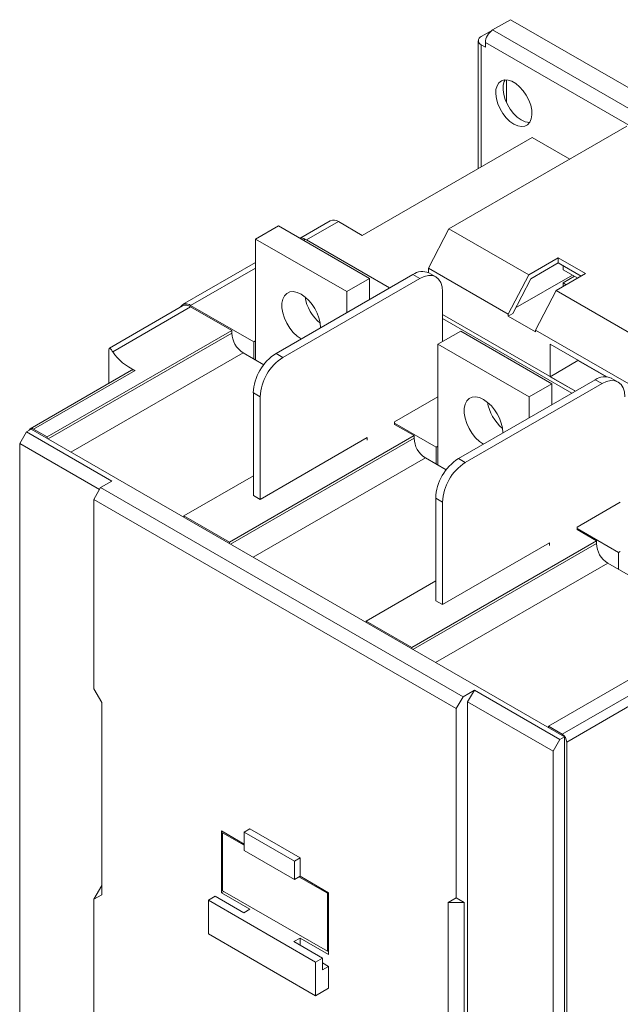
# Model space of a CAD drawing. Header units: millimetres. Extents: x 0 to 1189, y 0 to 841.
# Tile 6 of 10: x 798 to 984, y 157 to 463. Entities that reach past the tile are written whole.
import ezdxf

# ---------------------------------------------------------------- set-up
doc = ezdxf.new("R2010")
doc.units = ezdxf.units.MM

msp = doc.modelspace()

# ---------------------------------------------------------------- linework, layer by layer
at = {"color": 7, "linetype": 'Continuous', "lineweight": 15}
for p, q in [((950.33, 462.54), (944.81, 459.35)), ((1144.78, 350.28), (950.33, 462.54)), ((941.28, 457.31), (944.76, 459.32)), ((1139.27, 347.1), (944.81, 459.35)), ((940.34, 456.01), (940.34, 416.36)), ((1137, 343.18), (942.55, 455.43)), ((942.55, 455.43), (942.55, 453.96)), ((942.55, 453.96), (941.28, 454.7)), ((949.06, 443.86), (949.06, 436.85)), ((986.39, 429.47), (931.24, 397.63)), ((904.37, 395.59), (957.05, 426)), ((968.71, 419.27), (957.05, 426)), ((871.27, 394.45), (878.34, 398.53)), ((906.63, 382.2), (878.34, 398.53)), ((894.44, 400.12), (885.29, 394.84)), ((887.04, 394.16), (896.94, 399.87)), ((904.37, 395.59), (896.94, 399.87)), ((924.87, 385.38), (931.24, 397.63)), ((931.24, 397.63), (955.99, 383.35)), ((871.27, 356.9), (871.27, 394.45)), ((871.27, 394.45), (899.56, 378.12)), ((912.84, 379.27), (886.69, 394.36)), ((912.84, 379.27), (887.04, 394.16)), ((955.99, 383.35), (965.18, 388.65)), ((965.18, 388.65), (973.66, 383.75)), ((965.18, 388.65), (965.18, 387.02)), ((871.27, 387.16), (848.62, 374.08)), ((924.87, 384.04), (924.87, 385.38)), ((949.62, 371.1), (924.87, 385.38)), ((965.18, 387.02), (956.64, 382.09)), ((965.18, 387.02), (972.25, 382.94)), ((966.66, 384.94), (966.66, 386.16)), ((920.06, 383.44), (877.64, 358.95)), ((922.19, 382.22), (879.76, 357.72)), ((899.56, 378.12), (906.63, 382.2)), ((906.63, 375.68), (906.63, 382.2)), ((922.19, 382.22), (920.06, 383.44)), ((927.18, 382.71), (925.06, 383.94)), ((949.62, 371.1), (955.99, 383.35)), ((956.64, 382.09), (951.04, 371.31)), ((951.94, 373.06), (969.59, 383.25)), ((973.66, 383.75), (964.47, 378.45)), ((966.66, 384.94), (971.19, 382.32)), ((966.66, 380.85), (970.2, 382.9)), ((967.65, 380.28), (966.66, 380.85)), ((966.66, 380.85), (966.66, 379.71)), ((899.56, 378.12), (899.56, 371.6)), ((929.26, 362.61), (929.26, 378.13)), ((958.11, 366.2), (964.47, 378.45)), ((964.47, 378.45), (1004.78, 355.18)), ((848.62, 373.68), (825.91, 360.57)), ((826.93, 359.47), (851.12, 373.43)), ((851.12, 373.83), (870.74, 362.5)), ((863.85, 366.08), (851.12, 373.43)), ((970.47, 347.22), (929.26, 371.01)), ((951.04, 371.31), (949.62, 370.49)), ((949.62, 370.49), (949.62, 371.1)), ((958.11, 365.6), (949.62, 370.49)), ((969.41, 346.61), (929.26, 369.79)), ((806.57, 333.02), (863.85, 366.08)), ((863.85, 365.27), (863.85, 366.08)), ((927.84, 361.79), (934.91, 365.88)), ((963.2, 349.55), (934.91, 365.88)), ((958.11, 366.2), (958.11, 365.6)), ((998.41, 342.93), (958.11, 366.2)), ((870.74, 362.5), (871.27, 362.81)), ((870.74, 357.21), (870.74, 362.5)), ((927.84, 361.79), (956.13, 345.47)), ((927.84, 324.24), (927.84, 361.79)), ((962.7, 361.83), (980.21, 351.73)), ((962.7, 351.71), (962.7, 361.83)), ((825.71, 349.64), (825.71, 358.76)), ((873.81, 355.44), (867.38, 359.14)), ((879.76, 357.72), (877.64, 358.95)), ((971.19, 356.77), (962.7, 351.71)), ((971.19, 356.93), (971.19, 356.77)), ((971.19, 356.77), (979.89, 351.75)), ((832.8, 353.74), (801.33, 335.57)), ((833.86, 353.67), (802.33, 335.47)), ((970.47, 347.22), (962.7, 351.71)), ((976.63, 350.78), (934.21, 326.29)), ((978.75, 349.56), (936.33, 325.07)), ((956.13, 345.47), (963.2, 349.55)), ((963.2, 343.03), (963.2, 349.55)), ((978.75, 349.56), (976.63, 350.78)), ((983.75, 350.05), (981.63, 351.28)), ((870.57, 346.7), (872.69, 345.48)), ((870.57, 346.7), (870.57, 314.86)), ((872.69, 345.48), (872.69, 313.63)), ((914.41, 337.71), (927.84, 345.47)), ((956.13, 345.47), (956.13, 338.95)), ((914.41, 336.9), (914.41, 337.71)), ((914.41, 337.3), (927.31, 329.85)), ((920.42, 333.43), (914.41, 336.9)), ((800.21, 334.64), (798.09, 330.97)), ((801.62, 335.46), (800.21, 334.64)), ((800.21, 334.64), (826.72, 319.34)), ((801.62, 335.46), (967.09, 239.94)), ((802.33, 335.47), (806.57, 333.02)), ((863.14, 300.36), (920.42, 333.43)), ((920.42, 332.61), (920.42, 333.43)), ((822.83, 316.68), (798.09, 330.97)), ((798.09, 330.97), (798.09, 148.06)), ((806.57, 332.6), (806.57, 333.02)), ((872.69, 313.63), (905.92, 332.82)), ((905.92, 332.82), (905.92, 332)), ((927.31, 329.85), (927.84, 330.15)), ((927.31, 324.55), (927.31, 329.85)), ((930.38, 322.78), (923.95, 326.49)), ((936.33, 325.07), (934.21, 326.29)), ((870.57, 320.98), (849, 308.53)), ((826.72, 319.34), (823.19, 317.3)), ((821.06, 313.62), (823.19, 317.3)), ((823.19, 317.3), (935.63, 252.39)), ((872.69, 313.63), (870.57, 314.86)), ((821.06, 313.62), (933.5, 248.71)), ((821.06, 254.83), (821.06, 313.62)), ((927.14, 314.04), (929.26, 312.82)), ((927.14, 314.04), (927.14, 282.2)), ((929.26, 312.82), (929.26, 280.97)), ((970.98, 305.06), (984.41, 312.81)), ((849, 308.53), (849, 308.11)), ((849, 308.53), (863.14, 300.36)), ((970.98, 304.24), (970.98, 305.06)), ((970.98, 304.64), (983.88, 297.19)), ((976.99, 300.77), (970.98, 304.24)), ((863.14, 299.95), (863.14, 300.36)), ((919.71, 267.71), (976.99, 300.77)), ((929.26, 280.97), (962.49, 300.16)), ((962.49, 300.16), (962.49, 299.34)), ((976.99, 299.96), (976.99, 300.77)), ((983.88, 297.19), (984.41, 297.5)), ((983.88, 291.89), (983.88, 297.19)), ((1015.17, 273.83), (980.52, 293.83)), ((927.14, 288.32), (905.57, 275.87)), ((929.26, 280.97), (927.14, 282.2)), ((905.57, 275.87), (905.57, 275.45)), ((905.57, 275.87), (919.71, 267.71)), ((1019.41, 276.28), (962.14, 243.22)), ((919.71, 267.29), (919.71, 267.71)), ((966.38, 240.77), (997.91, 258.97)), ((823.54, 250.55), (821.06, 254.83)), ((935.63, 252.39), (939.16, 254.43)), ((937.04, 250.75), (939.16, 254.43)), ((939.16, 254.43), (965.67, 239.12)), ((999.26, 256.48), (967.79, 238.32)), ((935.63, 252.39), (933.5, 248.71)), ((937.04, 250.75), (963.55, 235.45)), ((937.04, 67.85), (937.04, 250.75)), ((823.54, 190.94), (823.54, 250.55)), ((933.5, 248.71), (933.5, 189.92)), ((962.14, 243.22), (966.38, 240.77)), ((962.14, 243.22), (962.14, 242.8)), ((965.67, 239.12), (963.55, 235.45)), ((967.09, 239.94), (965.67, 239.12)), ((967.09, 239.94), (967.09, 52.14)), ((963.55, 235.45), (963.55, 52.54)), ((967.79, 238.32), (967.79, 52.94)), ((869.51, 211.35), (867.74, 210.33)), ((885.06, 202.37), (869.51, 211.35)), ((860.67, 210.74), (867.74, 206.66)), ((860.67, 210.74), (860.67, 191.55)), ((861.02, 210.14), (861.37, 210.34)), ((867.74, 206.26), (861.02, 210.14)), ((861.02, 210.14), (861.02, 192.17)), ((867.74, 210.33), (883.29, 201.35)), ((867.74, 210.33), (867.74, 204.62)), ((867.74, 204.62), (883.29, 195.64)), ((883.29, 201.35), (885.06, 202.37)), ((885.06, 196.66), (885.06, 202.37)), ((883.29, 201.35), (883.29, 195.64)), ((883.29, 195.64), (885.06, 196.66)), ((893.55, 191.36), (884.72, 196.46)), ((885.06, 196.66), (893.9, 191.55)), ((823.54, 193.8), (821.06, 189.51)), ((821.06, 189.51), (823.54, 190.94)), ((821.06, 130.72), (821.06, 189.51)), ((858.74, 190.44), (856.62, 189.22)), ((867.58, 185.34), (858.74, 190.44)), ((860.67, 191.55), (861.38, 191.96)), ((860.67, 191.55), (869.51, 186.45)), ((861.02, 192.17), (893.55, 173.4)), ((893.55, 191.36), (893.89, 191.56)), ((893.55, 173.4), (893.55, 191.36)), ((893.9, 191.55), (893.9, 172.37)), ((933.5, 189.92), (931.03, 188.49)), ((933.5, 189.92), (935.98, 188.49)), ((856.62, 189.22), (856.62, 178.74)), ((856.62, 189.22), (889.86, 170.03)), ((869.51, 186.45), (867.58, 185.34)), ((931.03, 188.49), (931.03, 128.89)), ((931.03, 188.49), (935.98, 188.49)), ((935.98, 188.49), (935.98, 128.89)), ((856.62, 178.74), (889.86, 159.55)), ((883.14, 176.36), (885.06, 177.47)), ((885.06, 175.25), (885.06, 177.47)), ((885.06, 177.47), (893.9, 172.37)), ((891.98, 171.25), (883.14, 176.36)), ((889.86, 170.03), (891.98, 171.25)), ((891.98, 167.58), (891.98, 171.25)), ((893.55, 173.4), (893.9, 173.6)), ((889.86, 170.03), (889.86, 159.55)), ((893.9, 168.69), (891.98, 169.8)), ((893.9, 168.69), (891.98, 167.58)), ((893.9, 161.89), (893.9, 168.69)), ((889.86, 159.55), (893.9, 161.89))]:
    msp.add_line(p, q, dxfattribs=at)
at = {"color": 8, "linetype": 'Continuous', "lineweight": 15}
for p, q in [((941.28, 454.7), (941.28, 416.9)), ((886.13, 394.04), (886.69, 394.36)), ((851.12, 373.83), (871.27, 385.46)), ((806.92, 332.4), (863.85, 365.27)), ((867.38, 359.14), (813.99, 328.32)), ((863.49, 299.75), (920.42, 332.61)), ((923.95, 326.49), (870.56, 295.66)), ((920.06, 267.09), (976.99, 299.96)), ((980.52, 293.83), (927.13, 263.01))]:
    msp.add_line(p, q, dxfattribs=at)
at = {"color": 7, "linetype": 'Continuous', "lineweight": 15, "flags": 128}
for points in [[(951.39, 430.13), (950.18, 430.98), (949.03, 432.09), (947.99, 433.41), (947.11, 434.89), (946.43, 436.44), (945.98, 438), (945.78, 439.5), (945.85, 440.86), (946.17, 442.03), (946.74, 442.94), (947.53, 443.55), (948.49, 443.84), (949.6, 443.8), (950.78, 443.41), (952, 442.71), (953.18, 441.72), (954.28, 440.5), (955.25, 439.09), (956.04, 437.57), (956.61, 436), (956.93, 434.46), (957, 433.03), (956.8, 431.75), (956.35, 430.71), (955.67, 429.94), (954.79, 429.49), (953.75, 429.37), (952.6, 429.58), (951.39, 430.13)], [(948.71, 443.86), (948.43, 443.33), (948.11, 442.17), (948.04, 440.81), (948.24, 439.31), (948.69, 437.75), (949.37, 436.19), (950.25, 434.72), (951.29, 433.4), (952.44, 432.28), (953.65, 431.43)], [(929.26, 378.13), (929.12, 379.65), (928.72, 380.95), (928.06, 381.98), (927.19, 382.71), (926.11, 383.11), (924.89, 383.16), (923.56, 382.85), (922.19, 382.22)], [(885.4, 363.43), (884.17, 364.3), (882.97, 365.43), (881.88, 366.79), (880.95, 368.3), (880.21, 369.9), (879.7, 371.52), (879.44, 373.09), (879.44, 374.54), (879.7, 375.81), (880.21, 376.84), (880.95, 377.59), (881.88, 378.02), (882.97, 378.12), (884.17, 377.87), (885.42, 377.3)], [(985.82, 345.48), (985.69, 346.99), (985.29, 348.29), (984.63, 349.32), (983.75, 350.05), (982.68, 350.45), (981.46, 350.5), (980.13, 350.2), (978.75, 349.56)], [(941.97, 330.77), (940.73, 331.64), (939.54, 332.78), (938.45, 334.13), (937.52, 335.64), (936.78, 337.24), (936.27, 338.86), (936.01, 340.43), (936.01, 341.88), (936.27, 343.15), (936.78, 344.18), (937.52, 344.93), (938.45, 345.36), (939.54, 345.46), (940.73, 345.22), (941.98, 344.65)], [(802.33, 335.47), (802.05, 335.6), (801.79, 335.66), (801.55, 335.65), (801.33, 335.57), (801.15, 335.42), (801.02, 335.22), (800.98, 335.09)]]:
    msp.add_lwpolyline(points, dxfattribs=at)
at = {"color": 7, "linetype": 'Continuous', "lineweight": 15}
for centre, radius, start, end in [((947.46, 455.21), 4.92, 122.6053, 177.3946), ((941.77, 456.01), 1.4, 110.7834, 249.2166), ((956.24, 435.45), 4.78, 237.201, 271.0246), ((895.48, 397.83), 2.51, 54.3828, 114.3071), ((885.09, 391.9), 2.93, 57.0406, 96.1566), ((922.99, 379.35), 5.03, 65.6928, 125.6172), ((878.41, 366.32), 13.03, 2.5948, 57.4708), ((900.02, 378.8), 13.62, 189.7379, 230.2567), ((849.74, 372.18), 2.15, 50.2636, 149.9747), ((849.66, 371.39), 2.52, 54.3836, 114.3052), ((871.53, 365.62), 7.68, 182.6052, 237.3948), ((840.34, 368.45), 16.14, 213.8322, 246.3387), ((885.92, 346), 15.37, 122.6055, 177.3945), ((888.04, 344.78), 15.37, 122.6055, 177.3945), ((979.56, 346.69), 5.03, 65.6928, 125.6172), ((934.98, 333.66), 13.03, 2.5947, 57.4709), ((956.59, 346.14), 13.62, 189.7378, 230.2568), ((928.09, 332.96), 7.68, 182.6053, 237.3948), ((942.49, 313.35), 15.37, 122.6055, 177.3945), ((944.61, 312.12), 15.37, 122.6055, 177.3945), ((984.66, 300.3), 7.68, 182.6052, 237.3949), ((964.72, 238.18), 3.07, 2.6058, 57.3942)]:
    msp.add_arc(centre, radius, start, end, dxfattribs=at)
for points, knots in [([(825.71, 358.76), (825.71, 359.12), (825.72, 359.83), (825.8, 360.48), (825.99, 360.68), (826.35, 360.37), (826.74, 359.76), (826.93, 359.47)], [0, 0, 0, 0, 0.165545, 0.330301, 0.556031, 0.784885, 1, 1, 1, 1]), ([(832.82, 353.72), (832.89, 353.76), (833.09, 353.87), (833.46, 353.83), (833.75, 353.72), (833.86, 353.67)], [0, 0, 0, 0, 0.287889, 0.715659, 1, 1, 1, 1])]:
    msp.add_open_spline(points, degree=3, knots=knots, dxfattribs=at)

doc.saveas('drawing.dxf')
